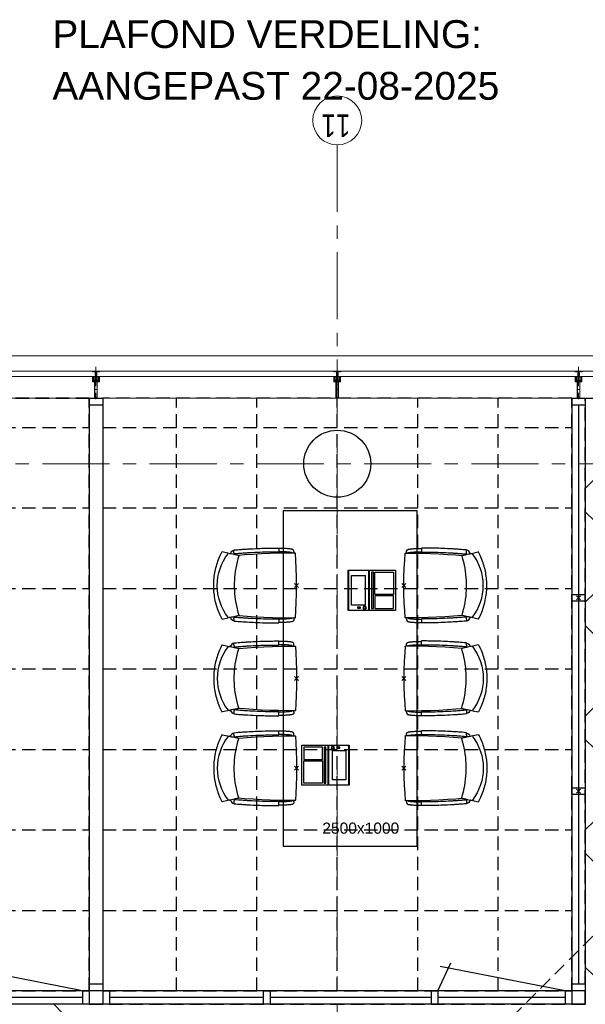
# Model space of a CAD drawing. Header units: millimetres. Extents: x 164327 to 368283, y 131426 to 274001.
# Tile 35 of 160: x 232758 to 236977, y 266263 to 273603. Entities that reach past the tile are written whole.
import ezdxf

# ---------------------------------------------------------------- set-up
doc = ezdxf.new("R2010")
doc.units = ezdxf.units.MM
doc.header["$LTSCALE"] = 400
doc.header["$PDMODE"] = 3
doc.header["$PDSIZE"] = 15
for name, pattern in [('CENTER', [2, 1.25, -0.25, 0.25, -0.25]), ('HIDDEN', [0.375, 0.25, -0.125]), ('STYLE_15', [0.240945, 0.11811, -0.059055, 0.004724, -0.059055]), ('STYLE_16', [0.177165, 0.11811, -0.059055])]:
    doc.linetypes.add(name, pattern=pattern)
for name, color, linetype, lineweight in [('Buitenkozijnen', 140, 'Continuous', 15), ('mat-beton (ihwg)', 5, 'Continuous', 25), ('None', 7, 'Continuous', 9)]:
    doc.layers.add(name, color=color, linetype=linetype, lineweight=lineweight)
for name, color, linetype in [('co2-1-n-1-0-8_ip0', 7, 'Continuous'), ('inlay', 6, 'Continuous'), ('inr', 4, 'Continuous'), ('plafond', 255, 'HIDDEN'), ('plat', 5, 'Continuous'), ('stramien', 1, 'CENTER')]:
    doc.layers.add(name, color=color, linetype=linetype)
doc.styles.add('Arial', font='arial.ttf', dxfattribs={"height": 211.666667})
doc.styles.add('Arial Narrow', font='ARIALN.TTF', dxfattribs={"height": 222.25})

# ---------------------------------------------------------------- blocks, each defined once
blk = doc.blocks.new('Kolom O 500')
at = {"layer": 'mat-beton (ihwg)', "lineweight": 25}
blk.add_circle((0, 0), 250, dxfattribs=at)
blk = doc.blocks.new('*U131')
at = {"layer": 'None', "color": 8, "lineweight": 5, "flags": 128}
for points in [[(-5, -154.3), (-5, -154.3, 0.414214), (-5.5, -154.8), (-5.5, -172.5), (-5.5, -172.5, 0.414214), (-5, -173), (-4, -173), (-4, -173, 0.414214), (-3.5, -172.5), (-3.5, -172.5, 0.414214), (-4, -172), (-4.5, -172), (-4.5, -168.8), (-4.5, -168.8, -0.414214), (-4, -168.3), (-2.7, -168.3), (-2.7, -168.3, 0.221695), (-1.9, -167.9), (-0.8, -166.5), (-0.8, -166.5, -0.466308), (0.8, -166.5), (2, -167.9), (2, -167.9, 0.221695), (2.7, -168.3), (4, -168.3), (4, -168.3, -0.414214), (4.5, -168.8), (4.5, -172), (4, -172), (4, -172, 0.414214), (3.5, -172.5), (3.5, -172.5, 0.414214), (4, -173), (5, -173), (5, -173, 0.414214), (5.5, -172.5), (5.5, -154.8), (5.5, -154.8, 0.414214), (5, -154.3), (4.7, -154.3), (4.7, -155), (4.7, -155, -0.414214), (4.4, -155.3), (4.1, -155.3), (4.1, -155.3, -0.414214), (3.3, -154.5), (3.3, -150.6), (3.3, -150.6, -0.414214), (4.1, -149.8), (4.4, -149.8), (4.4, -149.8, -0.414214), (4.7, -150.1), (4.7, -150.8), (5, -150.8), (5, -150.8, 0.414214), (5.5, -150.3), (5.5, -137.6), (5.5, -137.6, 0.351868), (5.3, -137.3), (5.3, -137.3, 0.351868), (4.9, -137.5), (4.1, -139.2), (4.1, -139.2, 0.314902), (4.2, -139.4), (4.5, -139.7), (4.5, -139.7, -0.198912), (4.5, -139.9), (4.5, -140.1), (4.5, -140.1, -0.198912), (4.5, -140.3), (4.2, -140.6), (4.2, -140.6, 0.414214), (4.2, -140.8), (4.5, -141.1), (4.5, -141.1, -0.198912), (4.5, -141.3), (4.5, -141.5), (4.5, -141.5, -0.198912), (4.5, -141.7), (4.2, -142), (4.2, -142, 0.414214), (4.2, -142.2), (4.5, -142.5), (4.5, -142.5, -0.198912), (4.5, -142.7), (4.5, -143.2), (4.5, -143.2, -0.087489), (4.5, -143.3), (4.2, -144.1), (4.2, -148.5), (4.2, -148.5, -0.414214), (3.9, -148.8), (-3.9, -148.8), (-3.9, -148.8, -0.414214), (-4.2, -148.5), (-4.2, -144.1), (-4.5, -143.3), (-4.5, -143.3, -0.087489), (-4.5, -143.2), (-4.5, -142.7), (-4.5, -142.7, -0.198912), (-4.4, -142.5), (-4.1, -142.2), (-4.1, -142.2, 0.414214), (-4.1, -142), (-4.4, -141.7), (-4.4, -141.7, -0.198912), (-4.5, -141.5), (-4.5, -141.3), (-4.5, -141.3, -0.198912), (-4.4, -141.1), (-4.1, -140.8), (-4.1, -140.8, 0.414214), (-4.1, -140.6), (-4.4, -140.3), (-4.4, -140.3, -0.198912), (-4.5, -140.1), (-4.5, -139.9), (-4.5, -139.9, -0.198912), (-4.4, -139.7), (-4.1, -139.4), (-4.1, -139.4, 0.314902), (-4.1, -139.2), (-4.9, -137.5), (-4.9, -137.5, 0.351868), (-5.3, -137.3), (-5.3, -137.3, 0.351868), (-5.5, -137.6), (-5.5, -150.3), (-5.5, -150.3, 0.414214), (-5, -150.8), (-4.7, -150.8), (-4.7, -150.1), (-4.7, -150.1, -0.414214), (-4.4, -149.8), (-4.1, -149.8), (-4.1, -149.8, -0.414214), (-3.3, -150.6), (-3.3, -154.5), (-3.3, -154.5, -0.414214), (-4.1, -155.3), (-4.4, -155.3), (-4.4, -155.3, -0.414214), (-4.7, -155), (-4.7, -154.3)], [(-4.5, -161.7, -0.414214), (-4, -161.2), (-2.7, -161.2), (-2.7, -161.2, 0.414214), (-2.5, -161), (-2.5, -160.4), (-2.5, -160.4, 0.414214), (-2.7, -160.2), (-4, -160.2), (-4, -160.2, -0.414214), (-4.5, -159.7), (-4.5, -156.8), (-4.5, -156.8, -0.414214), (-4, -156.3), (4, -156.3), (4, -156.3, -0.414214), (4.5, -156.8), (4.5, -159.7), (4.5, -159.7, -0.414214), (4, -160.2), (2.7, -160.2), (2.7, -160.2, 0.414214), (2.5, -160.4), (2.5, -161), (2.5, -161, 0.414214), (2.7, -161.2), (4, -161.2), (4, -161.2, -0.414214), (4.5, -161.7), (4.5, -166.8), (4.5, -166.8, -0.414214), (4, -167.3), (3, -167.3), (3, -167.3, -0.221695), (2.6, -167.1), (1.5, -165.9), (1.5, -165.9, 0.466308), (-1.5, -165.9), (-2.6, -167.1), (-2.6, -167.1, -0.221695), (-2.9, -167.3), (-4, -167.3), (-4, -167.3, -0.414214), (-4.5, -166.8), (-4.5, -161.7)], [(-1.8, -149.8, 0.414214), (-2.3, -150.3), (-2.3, -155.1), (-2.3, -155.1, 0.414214), (-2.1, -155.3), (2.1, -155.3), (2.1, -155.3, 0.414214), (2.3, -155.1), (2.3, -150.3), (2.3, -150.3, 0.414214), (1.8, -149.8), (-1.8, -149.8)]]:
    blk.add_lwpolyline(points, format="xyb", close=True, dxfattribs=at)
blk = doc.blocks.new('*U132')
at = {"layer": 'None', "color": 8, "lineweight": 5, "flags": 128}
for points in [[(-13.5, -182.8), (-13.5, -181.9), (-14.5, -181.1), (-14.5, -181.1, 0.36397), (-14.9, -181.1), (-14.9, -181.1), (-15.4, -181.5), (-15.4, -181.5, -0.36397), (-15.8, -181.5), (-15.8, -181.5), (-16.3, -181.1), (-16.3, -181.1, 0.36397), (-16.7, -181.1), (-16.7, -181.1), (-17.2, -181.5), (-17.2, -181.5, -0.36397), (-17.6, -181.5), (-17.6, -181.5), (-18.1, -181.1), (-18.1, -181.1, 0.36397), (-18.5, -181.1), (-18.5, -181.1), (-19, -181.5), (-19, -181.5, -0.36397), (-19.4, -181.5), (-19.4, -181.5), (-19.9, -181.1), (-19.9, -181.1, 0.36397), (-20.3, -181.1), (-20.3, -181.1), (-20.8, -181.5), (-20.8, -181.5, -0.36397), (-21.2, -181.5), (-21.2, -181.5), (-21.7, -181.1), (-21.7, -181.1, 0.36397), (-22.1, -181.1), (-22.1, -181.1), (-22.4, -181.3), (-23.2, -181.3), (-23.5, -181.1), (-23.5, -181.1, 0.36397), (-23.9, -181.1), (-23.9, -181.1), (-24.2, -181.3), (-24.5, -181.3), (-24.5, -181.3, -0.267949), (-24.8, -181.2), (-24.8, -181.2), (-24.9, -180.9), (-24.9, -180.9, 0.339454), (-25.3, -180.7), (-25.3, -180.7, 0.339454), (-25.5, -181), (-25.5, -181), (-25.5, -184.4), (-25.5, -184.4, 0.414214), (-25.2, -184.7), (-25.2, -184.7), (-24.3, -184.7), (-24.3, -184.7, 0.414214), (-24, -184.4), (-24, -184.4), (-24, -182.7), (-24, -182.7, 0.236068), (-24.1, -182.5), (-24.1, -182.5), (-24.1, -182.5, -0.548276), (-24, -182.2), (-24, -182.2, -0.548276), (-23.8, -182.4), (-23.8, -182.4), (-23.8, -182.4, 0.250388), (-23.6, -182.3), (-23.6, -182.3), (-22.8, -182.3), (-22.8, -182.3, -0.414214), (-22.5, -182.6), (-22.5, -182.6), (-22.5, -183.3), (-22.5, -183.3, 0.414214), (-22.2, -183.6), (-22.2, -183.6), (-22, -183.6), (-22, -183.6, 0.131652), (-21.8, -183.5), (-21.8, -183.5), (-20.5, -182.8), (-13.5, -182.8)], [(-6, -180.7), (-6, -180.7, -0.388879), (-8.7, -183.2), (-8.7, -183.2), (-20.4, -183.2), (-21.6, -183.9), (-22.9, -183.9), (-22.9, -182.7), (-23.8, -182.7), (-23.8, -184.8), (23.8, -184.8), (23.8, -182.7), (22.9, -182.7), (22.9, -183.9), (21.7, -183.9), (20.4, -183.2), (8.7, -183.2), (8.7, -183.2, -0.388879), (6, -180.7), (6, -180.7), (5.3, -173.2), (2.5, -173.2), (2.5, -171.2), (-2.5, -171.2), (-2.5, -173.2), (-5.3, -173.2), (-6, -180.7)], [(13.5, -182.8), (13.5, -181.9), (14.5, -181.1), (14.5, -181.1, -0.36397), (14.9, -181.1), (14.9, -181.1), (15.4, -181.5), (15.4, -181.5, 0.36397), (15.8, -181.5), (15.8, -181.5), (16.3, -181.1), (16.3, -181.1, -0.36397), (16.7, -181.1), (16.7, -181.1), (17.2, -181.5), (17.2, -181.5, 0.36397), (17.6, -181.5), (17.6, -181.5), (18.1, -181.1), (18.1, -181.1, -0.36397), (18.5, -181.1), (18.5, -181.1), (19, -181.5), (19, -181.5, 0.36397), (19.4, -181.5), (19.4, -181.5), (19.9, -181.1), (19.9, -181.1, -0.36397), (20.3, -181.1), (20.3, -181.1), (20.8, -181.5), (20.8, -181.5, 0.36397), (21.2, -181.5), (21.2, -181.5), (21.7, -181.1), (21.7, -181.1, -0.36397), (22.1, -181.1), (22.1, -181.1), (22.4, -181.3), (23.2, -181.3), (23.5, -181.1), (23.5, -181.1, -0.36397), (23.9, -181.1), (23.9, -181.1), (24.2, -181.3), (24.5, -181.3), (24.5, -181.3, 0.267949), (24.8, -181.2), (24.8, -181.2), (25, -180.9), (25, -180.9, -0.339454), (25.3, -180.7), (25.3, -180.7, -0.339454), (25.5, -181), (25.5, -181), (25.5, -184.4), (25.5, -184.4, -0.414214), (25.2, -184.7), (25.2, -184.7), (24.3, -184.7), (24.3, -184.7, -0.414214), (24, -184.4), (24, -184.4), (24, -182.7), (24, -182.7, -0.236068), (24.1, -182.5), (24.1, -182.5), (24.1, -182.5, 0.548276), (24.1, -182.2), (24.1, -182.2, 0.548276), (23.9, -182.4), (23.9, -182.4), (23.9, -182.4, -0.250388), (23.6, -182.3), (23.6, -182.3), (22.8, -182.3), (22.8, -182.3, 0.414214), (22.5, -182.6), (22.5, -182.6), (22.5, -183.3), (22.5, -183.3, -0.414214), (22.2, -183.6), (22.2, -183.6), (22, -183.6), (22, -183.6, -0.131652), (21.8, -183.5), (21.8, -183.5), (20.5, -182.8), (13.5, -182.8)]]:
    blk.add_lwpolyline(points, format="xyb", close=True, dxfattribs=at)
blk = doc.blocks.new('verticale stijl 150x50 UV')
at = {"layer": 'None', "color": 8, "linetype": 'STYLE_15', "lineweight": 5}
blk.add_line((0, -216), (0, 35), dxfattribs=at)
at = {"layer": 'None', "color": 8, "lineweight": 5}
for p, q in [((-25.6, -142.7), (-25.6, -142.7)), ((-25.6, -144.4), (-25.6, -144.4)), ((-24.8, -133.4), (-24.8, -133.4)), ((-24.8, -134.2), (-24.8, -134.2)), ((-24.8, -135), (-24.8, -135)), ((-24.8, -135.8), (-24.8, -135.8)), ((-24.8, -136.6), (-24.8, -136.6)), ((-24.8, -137.4), (-24.8, -137.4)), ((-24.8, -138.3), (-24.8, -138.3)), ((-24.8, -139.1), (-24.8, -139.1)), ((-24.8, -139.9), (-24.8, -139.9)), ((-24.8, -140.7), (-24.8, -140.7)), ((-24.8, -141.5), (-24.8, -141.5)), ((-24.8, -142.3), (-24.8, -142.3)), ((-24.8, -143.1), (-24.8, -143.1)), ((-24.8, -144.8), (-24.8, -144.8)), ((-24, -133), (-24, -133)), ((-24, -133.8), (-24, -133.8)), ((-24, -134.6), (-24, -134.6)), ((-24, -135.4), (-24, -135.4)), ((-24, -136.2), (-24, -136.2)), ((-24, -137), (-24, -137)), ((-24, -137.9), (-24, -137.9)), ((-24, -138.7), (-24, -138.7)), ((-24, -139.5), (-24, -139.5)), ((-24, -140.3), (-24, -140.3)), ((-24, -141.1), (-24, -141.1)), ((-24, -141.9), (-24, -141.9)), ((-24, -142.7), (-24, -142.7)), ((-24, -144.4), (-24, -144.4)), ((-23.2, -133.4), (-23.2, -133.4)), ((-23.2, -134.2), (-23.2, -134.2)), ((-23.2, -135), (-23.2, -135)), ((-23.2, -135.8), (-23.2, -135.8)), ((-23.2, -136.6), (-23.2, -136.6)), ((-23.2, -137.4), (-23.2, -137.4)), ((-23.2, -138.3), (-23.2, -138.3)), ((-23.2, -139.1), (-23.2, -139.1)), ((-23.2, -139.9), (-23.2, -139.9)), ((-23.2, -140.7), (-23.2, -140.7)), ((-23.2, -141.5), (-23.2, -141.5)), ((-23.2, -144.8), (-23.2, -144.8)), ((-22.4, -133), (-22.4, -133)), ((-22.4, -133.8), (-22.4, -133.8)), ((-22.4, -134.6), (-22.4, -134.6)), ((-22.4, -140.3), (-22.4, -140.3)), ((-22.4, -141.1), (-22.4, -141.1)), ((-22.4, -144.4), (-22.4, -144.4)), ((-21.6, -126.9), (-21.6, -126.9)), ((-21.6, -127.7), (-21.6, -127.7)), ((-21.6, -128.5), (-21.6, -128.5)), ((-21.6, -129.3), (-21.6, -129.3)), ((-21.6, -130.1), (-21.6, -130.1)), ((-21.6, -130.9), (-21.6, -130.9)), ((-21.6, -131.8), (-21.6, -131.8)), ((-21.6, -132.6), (-21.6, -132.6)), ((-21.6, -133.4), (-21.6, -133.4)), ((-21.6, -134.2), (-21.6, -134.2)), ((-21.6, -135), (-21.6, -135)), ((-21.6, -139.9), (-21.6, -139.9)), ((-21.6, -140.7), (-21.6, -140.7)), ((-21.6, -141.5), (-21.6, -141.5)), ((-21.6, -144.8), (-21.6, -144.8)), ((-20.7, -126.5), (-20.7, -126.5)), ((-20.7, -128.9), (-20.7, -128.9)), ((-20.7, -129.7), (-20.7, -129.7)), ((-20.7, -130.5), (-20.7, -130.5)), ((-20.7, -131.4), (-20.7, -131.4)), ((-20.7, -132.2), (-20.7, -132.2)), ((-20.7, -133), (-20.7, -133)), ((-20.7, -133.8), (-20.7, -133.8)), ((-20.7, -134.6), (-20.7, -134.6)), ((-20.7, -135.4), (-20.7, -135.4)), ((-20.7, -136.2), (-20.7, -136.2)), ((-20.7, -137), (-20.7, -137)), ((-20.7, -137.9), (-20.7, -137.9)), ((-20.7, -138.7), (-20.7, -138.7)), ((-20.7, -139.5), (-20.7, -139.5)), ((-20.7, -140.3), (-20.7, -140.3)), ((-20.7, -141.1), (-20.7, -141.1)), ((-20.7, -144.4), (-20.7, -144.4)), ((-19.9, -126.1), (-19.9, -126.1)), ((-19.9, -130.1), (-19.9, -130.1)), ((-19.9, -130.9), (-19.9, -130.9)), ((-19.9, -131.8), (-19.9, -131.8)), ((-19.9, -132.6), (-19.9, -132.6)), ((-19.9, -133.4), (-19.9, -133.4)), ((-19.9, -134.2), (-19.9, -134.2)), ((-19.9, -135), (-19.9, -135)), ((-19.9, -135.8), (-19.9, -135.8)), ((-19.9, -136.6), (-19.9, -136.6)), ((-19.9, -137.4), (-19.9, -137.4)), ((-19.9, -138.3), (-19.9, -138.3)), ((-19.9, -139.1), (-19.9, -139.1)), ((-19.9, -139.9), (-19.9, -139.9)), ((-19.9, -140.7), (-19.9, -140.7)), ((-19.9, -141.5), (-19.9, -141.5)), ((-19.9, -142.3), (-19.9, -142.3)), ((-19.9, -143.1), (-19.9, -143.1)), ((-19.9, -143.9), (-19.9, -143.9)), ((-19.1, -126.5), (-19.1, -126.5)), ((-19.1, -127.3), (-19.1, -127.3)), ((-19.1, -128.9), (-19.1, -128.9)), ((-19.1, -129.7), (-19.1, -129.7)), ((-19.1, -130.5), (-19.1, -130.5)), ((-19.1, -131.4), (-19.1, -131.4)), ((-19.1, -132.2), (-19.1, -132.2)), ((-19.1, -133), (-19.1, -133)), ((-19.1, -133.8), (-19.1, -133.8)), ((-19.1, -134.6), (-19.1, -134.6)), ((-19.1, -140.3), (-19.1, -140.3)), ((-19.1, -141.1), (-19.1, -141.1)), ((-19.1, -141.9), (-19.1, -141.9)), ((-18.3, -127.7), (-18.3, -127.7)), ((-18.3, -128.5), (-18.3, -128.5)), ((-18.3, -129.3), (-18.3, -129.3)), ((-18.3, -133.4), (-18.3, -133.4)), ((-18.3, -134.2), (-18.3, -134.2)), ((-18.3, -135), (-18.3, -135)), ((-18.3, -139.9), (-18.3, -139.9)), ((-18.3, -140.7), (-18.3, -140.7)), ((-18.3, -141.5), (-18.3, -141.5)), ((-18.3, -142.3), (-18.3, -142.3)), ((-17.5, -133), (-17.5, -133)), ((-17.5, -133.8), (-17.5, -133.8)), ((-17.5, -134.6), (-17.5, -134.6)), ((-17.5, -135.4), (-17.5, -135.4)), ((-17.5, -136.2), (-17.5, -136.2)), ((-17.5, -137), (-17.5, -137)), ((-17.5, -137.9), (-17.5, -137.9)), ((-17.5, -138.7), (-17.5, -138.7)), ((-17.5, -139.5), (-17.5, -139.5)), ((-17.5, -140.3), (-17.5, -140.3)), ((-17.5, -141.1), (-17.5, -141.1)), ((-17.5, -141.9), (-17.5, -141.9)), ((-17.5, -142.7), (-17.5, -142.7)), ((-16.7, -133.4), (-16.7, -133.4)), ((-16.7, -134.2), (-16.7, -134.2)), ((-16.7, -135), (-16.7, -135)), ((-16.7, -135.8), (-16.7, -135.8)), ((-16.7, -136.6), (-16.7, -136.6)), ((-16.7, -137.4), (-16.7, -137.4)), ((-16.7, -138.3), (-16.7, -138.3)), ((-16.7, -139.1), (-16.7, -139.1)), ((-16.7, -139.9), (-16.7, -139.9)), ((-16.7, -140.7), (-16.7, -140.7)), ((-16.7, -141.5), (-16.7, -141.5)), ((-16.7, -142.3), (-16.7, -142.3)), ((-16.7, -143.1), (-16.7, -143.1)), ((-15.9, -141.1), (-15.9, -141.1)), ((-15.9, -141.9), (-15.9, -141.9)), ((-15.9, -142.7), (-15.9, -142.7)), ((-15.9, -144.4), (-15.9, -144.4)), ((-15.1, -142.3), (-15.1, -142.3)), ((-15.1, -143.1), (-15.1, -143.1)), ((-15.1, -143.9), (-15.1, -143.9)), ((-15.1, -144.8), (-15.1, -144.8)), ((-14.2, -141.9), (-14.2, -141.9)), ((-14.2, -142.7), (-14.2, -142.7)), ((-14.2, -143.5), (-14.2, -143.5)), ((-14.2, -144.4), (-14.2, -144.4)), ((-13.4, -143.1), (-13.4, -143.1)), ((-13.4, -143.9), (-13.4, -143.9))]:
    blk.add_line(p, q, dxfattribs=at)
at = {"layer": 'None', "color": 8, "linetype": 'STYLE_16', "lineweight": 5}
for p, q in [((-2.2, -155.1), (0, -154.5)), ((-2.2, -156.7), (-2.2, -155.1)), ((-1.5, -156.9), (-1.5, -155)), ((-1, -157), (-1, -155.1)), ((2.3, -155.1), (0, -154.5)), ((1, -157), (1, -155.1)), ((1.5, -156.9), (1.5, -155)), ((2.3, -156.7), (2.3, -155.1))]:
    blk.add_line(p, q, dxfattribs=at)
at = {"layer": 'None', "color": 8, "linetype": 'Continuous', "lineweight": 5, "flags": 128}
for points in [[(-10, 15.4), (10, 15.4), (10, -104.8), (25, -104.8), (25, -116.8), (-25, -116.8), (-25, -104.8), (-10, -104.8)], [(-8, 13.4), (-8, -104.8), (8, -104.8), (8, 13.4)], [(8, -106.8), (-8, -106.8), (-23, -106.8), (-23, -114.8), (23, -114.8), (23, -106.8)]]:
    blk.add_lwpolyline(points, close=True, dxfattribs=at)
at = {"layer": 'None', "color": 8, "lineweight": 5, "flags": 128}
for points in [[(-14.8, -144.8), (-14.8, -144.8, 0.390793), (-13.2, -143.5), (-13.2, -143.5, 0.390793), (-14.4, -141.8), (-14.4, -141.8, -0.352623), (-16, -139.9), (-16, -133.1), (-16, -133.1, 0.414214), (-16.3, -132.8), (-17.6, -132.8), (-18.1, -133), (-18.1, -133, -0.520293), (-18.3, -132.8), (-18.3, -130.1), (-18.2, -130), (-18.2, -128), (-18.2, -128, -0.577863), (-18.1, -127.7), (-18, -127.7), (-18, -127.7, 0.366605), (-17.7, -127.5), (-17.7, -127.5, 0.366605), (-17.9, -127.1), (-17.9, -127.1, -0.130834), (-19.2, -126.1), (-19.2, -126.1, 0.439074), (-20.7, -126.1), (-20.7, -126.1, -0.133252), (-22, -127.1), (-22, -127.1, 0.366605), (-22.2, -127.5), (-22.2, -127.5, 0.366605), (-21.9, -127.7), (-21.8, -127.7), (-21.8, -127.7, -0.577455), (-21.8, -128), (-21.8, -130), (-21.6, -130.1), (-21.6, -132.8), (-21.6, -132.8, -0.52048), (-21.9, -133), (-22.4, -132.8), (-24.7, -132.8), (-24.7, -132.8, 0.414214), (-25, -133.1), (-25, -140.9), (-25, -140.9, -0.255976), (-25.9, -142.6), (-25.9, -142.6, 0.749676), (-25.3, -144.8), (-21.2, -144.8), (-21.2, -144.8, 0.414214), (-19.2, -142.8), (-19.2, -142.8, -0.402808), (-18.7, -142.3), (-18.7, -142.3, -0.402808), (-18.2, -142.8), (-18.2, -142.8, 0.233259), (-18, -143.1), (-14.6, -143.6), (-14.6, -143.6, -0.419014), (-14.5, -143.7), (-14.5, -143.7, -0.419014), (-14.6, -143.8), (-16, -143.8), (-16, -143.8, 0.414214), (-16.5, -144.3), (-16.5, -144.3, 0.414214), (-16, -144.8)], [(-23.2, -141.6), (-23.2, -141.6, 0.418874), (-23.7, -142.1), (-23.7, -142.1, -0.396568), (-25.3, -143.4), (-25.3, -143.4, 0.437017), (-25.7, -143.7), (-25.7, -143.7, 0.437017), (-25.4, -144), (-21.9, -144), (-21.9, -144, 0.263556), (-20.2, -143), (-20.2, -143, 0.552342), (-20.8, -141.8)], [(25, -132.6), (25, -116.8), (23.1, -116.8), (-23.1, -116.8), (-25, -116.8), (-25, -132.6), (-22.1, -132.6), (-22.1, -128), (-22.6, -128), (-22.6, -126.6), (-22.1, -126.6), (-22.1, -124.7), (-21.9, -124.5), (-21.9, -120.3), (-21.9, -120.3, -0.414214), (-20.2, -118.6), (-20.1, -118.6), (-20.1, -118.6, -0.414214), (-18.4, -120.3), (-18.4, -124.5), (-18.2, -124.7), (-18.2, -126.6), (-17.7, -126.6), (-17.7, -128), (-18.2, -128), (-18.2, -132.6), (-16.3, -132.6), (-16.3, -119.8), (-16.3, -119.8, -0.414214), (-15.1, -118.6), (-15.1, -118.6), (-6.5, -118.6), (-6.5, -118.6, -0.414214), (-5.3, -119.8), (-5.3, -136.8), (-3.9, -136.8), (-3.9, -139.6), (-4.3, -140), (-3.9, -140.4), (-3.9, -141), (-4.3, -141.4), (-3.9, -141.8), (-3.9, -142.4), (-4.3, -142.8), (-3.9, -143.8), (-3.9, -148.6), (-2.2, -148.6), (-2.2, -137.8), (-2.2, -137.8, -0.414214), (0, -135.6), (0, -135.6), (0, -135.6, -0.414214), (2.2, -137.8), (2.2, -148.6), (3.9, -148.6), (3.9, -143.8), (4.3, -142.8), (3.9, -142.4), (3.9, -141.8), (4.3, -141.4), (3.9, -141), (3.9, -140.4), (4.3, -140), (3.9, -139.6), (3.9, -136.8), (5.4, -136.8), (5.4, -119.8), (5.4, -119.8, -0.414214), (6.6, -118.6), (6.6, -118.6), (15.1, -118.6), (15.1, -118.6, -0.414214), (16.3, -119.8), (16.3, -132.6), (18.2, -132.6), (18.2, -128), (17.7, -128), (17.7, -126.6), (18.2, -126.6), (18.2, -124.7), (18.5, -124.5), (18.5, -120.3), (18.5, -120.3, -0.414214), (20.2, -118.6), (20.2, -118.6), (20.2, -118.6, -0.414214), (21.9, -120.3), (21.9, -124.5), (22.1, -124.7), (22.1, -126.6), (22.6, -126.6), (22.6, -128), (22.1, -128), (22.1, -132.6)], [(-23, -135.9), (-23, -135.9, -0.414214), (-22.1, -135), (-22.1, -135, -0.414214), (-21.3, -135.9), (-21.3, -138.8), (-21.3, -138.8, -0.414214), (-22.1, -139.6), (-22.1, -139.6, -0.414214), (-23, -138.8)], [(-21, -127.8, -0.29188), (-20.8, -127.3), (-20.3, -126.9), (-20.3, -126.9, -0.344328), (-19.7, -126.9), (-19.2, -127.3), (-19.2, -127.3, -0.29188), (-19, -127.8), (-19.4, -129.5), (-19.4, -129.5, -0.348796), (-20, -130), (-20, -130, -0.348796), (-20.6, -129.5), (-21, -127.8)], [(-18.8, -139.6, -0.414214), (-19.7, -138.8), (-19.7, -135.9), (-19.7, -135.9, -0.414214), (-18.8, -135), (-18.8, -135, -0.414214), (-18, -135.9), (-18, -138.8), (-18, -138.8, -0.414214), (-18.8, -139.6)], [(14.8, -144.8), (14.8, -144.8, -0.390793), (13.3, -143.5), (13.3, -143.5, -0.390793), (14.4, -141.8), (14.4, -141.8, 0.352623), (16, -139.9), (16, -133.1), (16, -133.1, -0.414214), (16.3, -132.8), (17.6, -132.8), (18.1, -133), (18.1, -133, 0.520293), (18.4, -132.8), (18.4, -130.1), (18.2, -130), (18.2, -128), (18.2, -128, 0.577863), (18.2, -127.7), (18.1, -127.7), (18.1, -127.7, -0.366605), (17.8, -127.5), (17.8, -127.5, -0.366605), (18, -127.1), (18, -127.1, 0.130834), (19.3, -126.1), (19.3, -126.1, -0.439074), (20.7, -126.1), (20.7, -126.1, 0.133252), (22.1, -127.1), (22.1, -127.1, -0.366605), (22.3, -127.5), (22.3, -127.5, -0.366605), (22, -127.7), (21.9, -127.7), (21.9, -127.7, 0.577455), (21.8, -128), (21.8, -130), (21.7, -130.1), (21.7, -132.8), (21.7, -132.8, 0.52048), (21.9, -133), (22.4, -132.8), (24.7, -132.8), (24.7, -132.8, -0.414214), (25, -133.1), (25, -140.9), (25, -140.9, 0.255976), (25.9, -142.6), (25.9, -142.6, -0.749676), (25.3, -144.8), (21.2, -144.8), (21.2, -144.8, -0.414214), (19.2, -142.8), (19.2, -142.8, 0.402808), (18.7, -142.3), (18.7, -142.3, 0.402808), (18.2, -142.8), (18.2, -142.8, -0.233259), (18, -143.1), (14.6, -143.6), (14.6, -143.6, 0.419014), (14.5, -143.7), (14.5, -143.7, 0.419014), (14.6, -143.8), (16, -143.8), (16, -143.8, -0.414214), (16.5, -144.3), (16.5, -144.3, -0.414214), (16, -144.8)], [(18.9, -139.6, 0.414214), (19.7, -138.8), (19.7, -135.9), (19.7, -135.9, 0.414214), (18.9, -135), (18.9, -135, 0.414214), (18, -135.9), (18, -138.8), (18, -138.8, 0.414214), (18.9, -139.6)], [(21, -127.8, 0.29188), (20.8, -127.3), (20.3, -126.9), (20.3, -126.9, 0.344328), (19.7, -126.9), (19.2, -127.3), (19.2, -127.3, 0.29188), (19, -127.8), (19.4, -129.5), (19.4, -129.5, 0.348796), (20, -130), (20, -130, 0.348796), (20.6, -129.5), (21, -127.8)], [(23.2, -141.6), (23.2, -141.6, -0.418874), (23.7, -142.1), (23.7, -142.1, 0.396568), (25.3, -143.4), (25.3, -143.4, -0.437017), (25.7, -143.7), (25.7, -143.7, -0.437017), (25.4, -144), (21.9, -144), (21.9, -144, -0.263556), (20.2, -143), (20.2, -143, -0.552342), (20.8, -141.8)], [(23, -135.9), (23, -135.9, 0.414214), (22.2, -135), (22.2, -135, 0.414214), (21.3, -135.9), (21.3, -138.8), (21.3, -138.8, 0.414214), (22.2, -139.6), (22.2, -139.6, 0.414214), (23, -138.8)], [(0, -157.1), (0, -157.1, -0.163834), (-4.3, -155.6), (-4.3, -155.6), (-4.3, -155.6, -0.234469), (-4.7, -154.8), (-4.7, -154.8), (-4.7, -153.6), (4.8, -153.6), (4.8, -154.8), (4.8, -154.8, -0.234469), (4.4, -155.6), (4.4, -155.6), (4.4, -155.6, -0.163834), (0, -157.1), (0, -157.1)]]:
    blk.add_lwpolyline(points, format="xyb", close=True, dxfattribs=at)
blk.add_lwpolyline([(4, -118.6), (4, -134.3), (-4, -134.3), (-4, -118.6)], close=True, dxfattribs=at)
at = {"layer": 'None', "color": 8, "linetype": 'STYLE_16', "lineweight": 5}
for centre, radius, start, end in [((-1.6, -158.4), 3.38, 79.33567, 100.66433), ((0, -163.2), 8.16, 82.95849, 97.04151), ((0, -160.4), 3.5, 73.41492, 106.58508), ((1.6, -158.4), 3.38, 79.33567, 100.66433)]:
    blk.add_arc(centre, radius, start, end, dxfattribs=at)
at = {"layer": 'None', "color": 7}
for name in ['*U131', '*U132']:
    blk.add_blockref(name, (0, 0), dxfattribs=at)
blk = doc.blocks.new('Vliesgevelelement 4 150x50 1_200')
at = {"layer": 'Buitenkozijnen', "color": 7, "xscale": -1, "rotation": 270.0000000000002}
blk.add_blockref('verticale stijl 150x50 UV', (-5.2, 0), dxfattribs=at)
blk = doc.blocks.new('co2-1-n-1-0-8_b2')
for p, q in [((-251.5, -20.3), (-255.8, -20.3)), ((251.5, -20.3), (255.8, -20.3)), ((-249.1, -132.2), (-279.1, -131.7)), ((-251.6, -131.7), (-251.6, -132.2)), ((251.6, -131.7), (251.6, -132.2)), ((-220.5, -431.4), (-220.7, -431.4)), ((220.7, -431.4), (220.5, -431.4)), ((-250, -554.2), (-241.1, -513.2)), ((-239.3, -492.8), (-236.8, -493.3)), ((-231.5, -468.8), (-234.2, -468.3)), ((234.4, -468), (231.4, -468.6)), ((236.7, -493), (239.1, -492.6)), ((241.1, -513.2), (250, -554.2))]:
    blk.add_line(p, q)
at = {"flags": 128}
for points in [[(-238.5, -9.5), (-189.8, -6), (-126.6, -2.7), (-63.3, -0.7), (0, 0)], [(0, 0), (63.3, -0.7), (126.6, -2.7), (189.8, -6), (238.5, -9.5)], [(-255.8, -20.3), (-257.1, -20.4), (-258.3, -20.7), (-259.5, -21.1), (-260.7, -21.6), (-261.9, -22.1), (-263, -22.8), (-264.1, -23.6), (-265.4, -24.8), (-266.8, -26.5), (-267.8, -28.1), (-268.4, -29.4), (-268.8, -30.4), (-269.5, -32.8), (-270, -34.9), (-270.5, -37.1), (-270.9, -39.4), (-271.3, -41.9), (-271.6, -44.3), (-272, -46.9), (-272.4, -49.7), (-272.7, -52.9), (-273.1, -56.4), (-273.5, -60.3), (-273.8, -64.4), (-274.2, -69.1), (-274.6, -74.7), (-275, -81.4), (-275.4, -89.2), (-275.8, -98.1), (-276, -105.6), (-276.2, -113.7), (-276.3, -122.4), (-276.4, -131.8)], [(-223.6, -431.8), (-228.8, -369.6), (-233.1, -307.4), (-236.5, -244.1), (-239, -180.9), (-240.5, -117.6), (-241, -54.2), (-240.8, -12)], [(240.8, -12), (240.9, -73.4), (240.1, -134.8), (238.4, -198.1), (235.7, -261.3), (232, -324.6), (227.4, -387.7), (223.6, -431.8)], [(255.8, -20.3), (257.1, -20.4), (258.3, -20.7), (259.5, -21.1), (260.7, -21.6), (261.9, -22.1), (263, -22.8), (264.1, -23.6), (265.4, -24.8), (266.8, -26.5), (267.8, -28.1), (268.4, -29.4), (268.8, -30.4), (269.5, -32.8), (270, -34.9), (270.5, -37.1), (270.9, -39.4), (271.3, -41.9), (271.6, -44.3), (272, -46.9), (272.4, -49.7), (272.7, -52.9), (273.1, -56.4), (273.5, -60.3), (273.8, -64.4), (274.2, -69.1), (274.6, -74.7), (275, -81.4), (275.4, -89.2), (275.8, -98.1), (276, -105.6), (276.2, -113.7), (276.3, -122.4), (276.4, -131.8)], [(-250, -468), (-253.3, -468.2), (-255.6, -468.2), (-257.8, -468.2), (-259.7, -468), (-261.4, -467.8), (-262.7, -467.5), (-264.9, -466.6), (-266.3, -450.4), (-267.4, -435.8), (-268.5, -422.4), (-269.3, -410.3), (-270, -401), (-270.6, -392.6), (-271.1, -385.1), (-271.5, -378.5), (-271.8, -372.8), (-272.1, -368), (-272.9, -354.6), (-273.7, -340.4), (-274.5, -325.4), (-275.2, -310.1), (-275.8, -294.9), (-276.6, -274.8), (-277.3, -254.8), (-277.8, -234.9), (-278, -228.3), (-278.2, -221.8), (-278.3, -215.3), (-278.4, -208.9), (-278.5, -202.3), (-278.7, -195.2), (-278.8, -187.2), (-278.9, -178.1), (-279, -168.1), (-279.1, -157), (-279.1, -144.8), (-279.1, -131.7)], [(-240.5, -95.2), (-241.5, -95.2), (-243, -95.2), (-244.8, -95.2), (-246.8, -95.2), (-248.9, -95.3), (-251, -95.3)], [(-250, -468), (-248.5, -467.9), (-246.1, -467.6), (-243.8, -467.2), (-241.7, -466.8), (-239.8, -466.3), (-238.2, -465.8), (-237, -465.2), (-235, -464), (-236.3, -448.9), (-237.4, -435.5), (-238.3, -423.4), (-239.1, -412.6), (-239.8, -403.2), (-240.3, -395.1), (-240.8, -388.6), (-241.2, -382.4), (-241.6, -376), (-242, -369.6), (-242.4, -363.2), (-243.5, -343.6), (-244.5, -323.8), (-245.4, -304), (-246.2, -285.1), (-246.9, -266.1), (-247.5, -247.9), (-247.9, -231.1), (-248, -226.2), (-248.2, -220.5), (-248.3, -213.9), (-248.5, -206.4), (-248.6, -197.9), (-248.8, -188.5), (-248.9, -176.2), (-249, -162.7), (-249.1, -147.9), (-249.1, -132.2)], [(249.1, -132.2), (249.1, -146.9), (249, -160.6), (248.9, -172.9), (248.8, -183.9), (248.7, -193.5), (248.5, -201.8), (248.4, -208.3), (248.3, -214.7), (248.2, -221.1), (248, -227.6), (247.9, -234.1), (247.3, -253.9), (246.6, -273.8), (245.9, -293.6), (245, -312.5), (244.1, -331.4), (243.2, -349.5), (242.2, -366.2), (241.9, -371), (241.5, -376.6), (241.1, -383.1), (240.6, -390.6), (240.1, -398.9), (239.4, -408.1), (238.5, -420.2), (237.5, -433.4), (236.4, -447.9), (235, -464), (237, -465.2), (238.2, -465.8), (239.8, -466.3), (241.7, -466.8), (243.8, -467.2), (246.1, -467.6), (248.5, -467.9), (250, -468)], [(240.7, -95.2), (241.5, -95.2), (243, -95.2), (244.8, -95.2), (246.8, -95.2), (248.9, -95.3), (250.8, -95.3)], [(250, -468), (253.3, -468.2), (255.6, -468.2), (257.8, -468.2), (259.7, -468), (261.4, -467.8), (262.7, -467.5), (263.7, -467.1), (265, -466.1), (266, -453.4), (267, -441.6), (267.8, -430.7), (268.6, -420.8), (269.2, -412), (269.8, -404.1), (270.3, -397.1), (270.7, -390.6), (271.1, -384.3), (271.5, -377.9), (271.9, -371.5), (272.3, -365), (273.4, -345.2), (274.5, -325.3), (275.4, -305.3), (276, -290.1), (276.6, -274.8), (277.1, -259.7), (277.6, -245.3), (277.9, -231.9), (278, -226.9), (278.2, -221.2), (278.3, -214.5), (278.5, -206.9), (278.6, -198.4), (278.7, -188.9), (278.9, -176.5), (279, -162.9), (279.1, -148), (279.1, -131.7), (249.1, -132.2)], [(-241.1, -513.2), (-239, -503.7), (-237.1, -494.8), (-234.9, -484.6), (-232.9, -475.3), (-231.1, -466.9), (-229.4, -459.3), (-228, -452.7), (-226.8, -447), (-225.7, -442.2), (-224.9, -438.4)], [(-224.9, -438.4), (-224.4, -436.2), (-224.1, -434.5), (-223.8, -433.2), (-223.6, -432.5)], [(-223.7, -432.8), (-223.7, -432.8), (-223.6, -432.5)], [(-223.6, -431.7), (-223.6, -431.7), (-223.6, -431.8)], [(0, -465.5), (-18.1, -465.2), (-36.1, -464.6), (-59.3, -463.1), (-82.5, -460.9), (-105.6, -457.9), (-128.5, -454.2), (-151.9, -449.7), (-175, -444.4), (-197.9, -438.3), (-220.5, -431.4)], [(220.5, -431.4), (198.1, -438.3), (175.3, -444.3), (152.1, -449.7), (128.5, -454.2), (105.7, -457.9), (82.8, -460.8), (59.5, -463.1), (36.1, -464.6), (18.1, -465.2), (0, -465.5)], [(223.6, -431.8), (223.6, -431.7), (223.6, -431.7)], [(223.6, -432.5), (223.6, -432.5), (223.7, -432.8)], [(223.6, -432.5), (223.7, -432.8), (224, -434), (224.4, -435.9), (224.9, -438.4)], [(224.9, -438.4), (225.7, -442.2), (226.8, -447), (228, -452.7), (229.4, -459.3), (231.1, -466.8), (232.9, -475.2), (234.9, -484.6), (237.1, -494.8), (239, -503.7), (241.1, -513.2)], [(-248.6, -556.9), (-241.7, -560.6), (-230.9, -566), (-220.5, -570.8), (-209.7, -575.6), (-197.7, -580.6), (-185.6, -585.3), (-173.3, -589.7), (-161, -593.7), (-148.6, -597.5), (-136.1, -601), (-123.5, -604.2), (-110.8, -607), (-98.1, -609.6), (-85.4, -611.8), (-72.6, -613.8), (-59.7, -615.4), (-46.8, -616.7), (-33.9, -617.7), (-22.6, -618.2), (-10.7, -618.6), (0, -618.7)], [(0, -618.7), (7.7, -618.6), (19.8, -618.3), (31.2, -617.8), (42.9, -617), (55.8, -615.8), (68.7, -614.3), (81.5, -612.4), (94.3, -610.3), (107, -607.8), (119.7, -605.1), (132.3, -602), (144.8, -598.6), (157.2, -594.9), (169.5, -590.9), (181.8, -586.7), (194, -582.1), (206, -577.2), (217.9, -572), (228.2, -567.2), (238.9, -562), (248.7, -556.9)]]:
    blk.add_lwpolyline(points, dxfattribs=at)
for centre, radius, start, end in [((-251.5, -32.8), 12.5, 31.88123, 90), ((-251.5, -32.8), 12.5, 293.14629, 327.65776), ((-238.3, -12), 2.5, 94.56646, 179.48074), ((238.3, -12), 2.5, 0.51926, 85.43354), ((251.5, -32.8), 12.5, 90, 148.11877), ((251.5, -32.8), 12.5, 212.34224, 246.85371), ((-226.1, -432), 2.5, 341.68171, 5.2297), ((-226.1, -431.9), 2.5, 347.79098, 5.22757), ((226.1, -431.9), 2.5, 174.77243, 192.20902), ((226.1, -432), 2.5, 174.778, 187.14446), ((226.1, -432), 2.5, 187.15482, 198.3185), ((-233.6, -464.5), 28.8, 186.1005, 258.54259), ((-166.7, -477.3), 75, 191.73142, 197.31644), ((-233.7, -464.5), 3.77, 192.88655, 261.7566), ((0.2, -200.9), 391.2, 232.63547, 269.9709), ((-0.2, -200.9), 391.2, 270.03074, 307.36288), ((234, -464.6), 3.4, 276.6537, 346.92859), ((166.7, -477.3), 75, 342.67468, 348.45132), ((234, -464.6), 28.4, 280.35782, 354.00571), ((-247.5, -554.8), 2.5, 167.79098, 242.16084), ((247.5, -554.8), 2.5, 297.83916, 12.20902)]:
    blk.add_arc(centre, radius, start, end)
for points in [[(-243.3, -32.8), (-243.7, -32.8), (-244.1, -33.5), (-245, -36.2), (-245.5, -38.1), (-246.4, -43.2), (-246.9, -46.3), (-247.8, -53.6), (-248.3, -57.8), (-249.1, -67), (-249.5, -72), (-250.2, -82.7), (-250.6, -88.4), (-251.1, -100.3), (-251.3, -106.4), (-251.5, -118.9), (-251.6, -125.3), (-251.6, -131.7)], [(243.3, -32.8), (243.7, -32.8), (244.1, -33.5), (245, -36.2), (245.5, -38.1), (246.4, -43.2), (246.9, -46.3), (247.8, -53.6), (248.3, -57.8), (249.1, -67), (249.5, -72), (250.2, -82.7), (250.6, -88.4), (251.1, -100.3), (251.3, -106.4), (251.5, -118.9), (251.6, -125.3), (251.6, -131.7)]]:
    blk.add_open_spline(points, degree=3, knots=[0, 0, 0, 0, 0.125, 0.125, 0.25, 0.25, 0.375, 0.375, 0.5, 0.5, 0.625, 0.625, 0.75, 0.75, 0.875, 0.875, 0.9994014, 0.9994014, 0.9994014, 0.9994014])
at = {"layer": 'co2-1-n-1-0-8_ip0'}
blk.add_point((0, 0), dxfattribs=at)
blk = doc.blocks.new('symb-LPTP_b2')
for p, q in [((150, 0), (-150, 0)), ((-150, 0), (-150, -155)), ((150, -155), (150, 0)), ((150, -5), (-150, -5)), ((-110, -25), (-110, -129)), ((110, -25), (-110, -25)), ((110, -129), (110, -25)), ((110, -129), (-110, -129)), ((150, -155), (-150, -155)), ((150, -160), (-150, -160)), ((-150, -160), (-150, -355)), ((150, -355), (150, -160)), ((-150, -355), (150, -355))]:
    blk.add_line(p, q)
for points in [[(126.4, -69.8), (133.6, -69.8), (133.6, -91.9), (126.4, -91.9)], [(128.4, -71.8), (131.6, -71.8), (131.6, -89.9), (128.4, -89.9)], [(-135, -175), (135, -175), (135, -188.8), (-135, -188.8)], [(32.1, -198.8), (-135, -198.8), (-135, -340), (32.1, -340)], [(42.1, -198.8), (135, -198.8), (135, -340), (42.1, -340)]]:
    blk.add_lwpolyline(points, close=True)
for points in [[(-129.8, -157.5, 10, 10, 0), (-110.7, -157.5, 10, 10, 0)], [(129.8, -157.5, 10, 10, 0), (110.7, -157.5, 10, 10, 0)]]:
    blk.add_lwpolyline(points, format="xyseb")
for radius in [12.6, 7.57]:
    blk.add_circle((130, -123.9), radius)
blk = doc.blocks.new('plat E1')
at = {"layer": 'Buitenkozijnen', "color": 43, "linetype": 'Continuous', "lineweight": 9}
for p, q in [((0, 15896.9), (37825, 15896.9)), ((0, 15581.7), (37800, 15581.7))]:
    blk.add_line(p, q, dxfattribs=at)
at = {"layer": 'Buitenkozijnen', "color": 140, "linetype": 'Continuous', "lineweight": 15}
for p, q in [((37800, 15781.7), (35, 15781.7)), ((37800, 15741.7), (35, 15741.7)), ((37800, 15741.7), (135, 15741.7))]:
    blk.add_line(p, q, dxfattribs=at)
at = {"layer": 'inlay'}
for p, q in [((12600, 15531.7), (12600, 11211.9)), ((8900, 11111.9), (5500, 11111.9)), ((8900, 11111.9), (7950, 11111.9)), ((10250, 11111.9), (9100, 11111.9)), ((11500, 11111.9), (10300, 11111.9)), ((12500, 11111.9), (11550, 11111.9)), ((11650, 11111.9), (11550, 11111.9))]:
    blk.add_line(p, q, dxfattribs=at)
blk.add_arc((7002, 17404.5), 8969.7, 218.68141, 322.39985, dxfattribs=at)
at = {"layer": 'inr'}
blk.add_lwpolyline([(10396.6, 14741.3), (10396.6, 12241.3), (11396.6, 12241.3), (11396.6, 14741.3)], close=True, dxfattribs=at)
at = {"layer": 'None', "color": 43, "linetype": 'Continuous', "lineweight": 9}
blk.add_circle((10800, 17651.4), 182.6, dxfattribs=at)
at = {"layer": 'plafond'}
for p, q in [((8950, 15581.7), (9050, 15581.7)), ((12550, 15581.7), (12650, 15581.7)), ((8950, 15531.7), (9050, 15531.7)), ((12550, 15531.7), (12650, 15531.7))]:
    blk.add_line(p, q, dxfattribs=at)
for p in [(12600, 14091.7), (12600, 14091.7), (12600, 12651.8)]:
    blk.add_point(p, dxfattribs=at)
at = {"layer": 'plat'}
for p, q in [((8950, 15581.7), (8950, 11061.9)), ((9050, 15581.7), (9050, 11061.9)), ((12550, 15581.7), (12550, 11061.9)), ((12550, 15581.7), (12550, 11061.9)), ((12550, 15581.7), (12550, 11061.9)), ((12650, 15581.7), (12650, 11061.9)), ((12650, 15581.7), (12650, 11061.9)), ((8900, 11161.9), (7966.1, 11344.1)), ((11550, 11161.9), (11646, 11372.1)), ((12500, 11161.9), (11566.1, 11344.1)), ((8950, 11161.9), (5450, 11161.9)), ((9050, 11161.9), (5450, 11161.9)), ((9050, 11161.9), (5700, 11161.9)), ((9000, 11161.9), (5800, 11161.9)), ((8900, 11161.9), (8900, 11061.9)), ((8900, 11161.9), (8900, 11061.9)), ((9050, 11211.9), (8950, 11211.9)), ((8950, 11161.9), (8950, 11061.9)), ((12650, 11161.9), (9050, 11161.9)), ((9100, 11161.9), (9100, 11061.9)), ((12650, 11161.9), (9300, 11161.9)), ((12600, 11161.9), (9400, 11161.9)), ((11500, 11161.9), (11500, 11061.9)), ((11550, 11161.9), (11550, 11061.9)), ((12500, 11161.9), (12500, 11061.9)), ((12650, 11211.9), (12550, 11211.9)), ((12550, 11161.9), (12550, 11061.9)), ((12650, 11061.9), (5350, 11061.9)), ((9050, 11061.9), (5700, 11061.9)), ((9050, 11061.9), (5700, 11061.9)), ((12650, 11061.9), (9300, 11061.9)), ((12650, 11061.9), (9300, 11061.9))]:
    blk.add_line(p, q, dxfattribs=at)
for points in [[(12550, 14066.7), (12550, 14116.7), (12650, 14116.7), (12650, 14066.7)], [(12550, 12626.8), (12550, 12676.8), (12650, 12676.8), (12650, 12626.8)], [(10300, 11061.9), (10250, 11061.9), (10250, 11161.9), (10300, 11161.9)]]:
    blk.add_lwpolyline(points, close=True, dxfattribs=at)
for p in [(12600, 14091.7), (12600, 12651.8)]:
    blk.add_point(p, dxfattribs=at)
at = {"layer": 'stramien', "lineweight": 0}
for p, q in [((10800, 17468.8), (10800, 182.6)), ((-1799.8, 15091.7), (37800, 15091.7))]:
    blk.add_line(p, q, dxfattribs=at)
at = {"layer": 'Buitenkozijnen', "color": 7, "xscale": -1, "rotation": 90}
for p in [(9000, 15591.7), (10800, 15591.7), (12600, 15591.7), (12600, 15591.7)]:
    blk.add_blockref('Vliesgevelelement 4 150x50 1_200', p, dxfattribs=at)
at = {"layer": 'Buitenkozijnen', "color": 7, "rotation": 90}
blk.add_blockref('Kolom O 500', (10800, 15091.7), dxfattribs=at)
at = {"layer": 'inr', "xscale": -1}
for name, p, rotation in [('co2-1-n-1-0-8_b2', (10496.6, 14184.1), 270), ('symb-LPTP_b2', (10880.1, 14148.5), 90), ('co2-1-n-1-0-8_b2', (11296.6, 13491.3), 90), ('co2-1-n-1-0-8_b2', (11296.6, 12822), 90), ('symb-LPTP_b2', (10889.6, 12844.9), 270)]:
    blk.add_blockref(name, p, dxfattribs=dict(at, rotation=rotation))
at = {"layer": 'inr'}
for p, rotation in [((11296.6, 14184.1), 89.99999999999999), ((10496.6, 13491.3), 270), ((10496.6, 12822), 270)]:
    blk.add_blockref('co2-1-n-1-0-8_b2', p, dxfattribs=dict(at, rotation=rotation))
at = {"layer": 'None', "color": 43, "insert": (10897.4, 17526.5), "char_height": 169.33, "attachment_point": 1, "rotation": 180, "style": 'Arial Narrow'}
blk.add_mtext('11', dxfattribs=at)
at = {"layer": 'plat', "style": 'Arial'}
blk.add_text('2500x1000', height=82.97, dxfattribs=at).set_placement((10688.2, 12333.7))
blk = doc.blocks.new('pl40')
at = {"layer": 'plafond'}
for p, q in [((9600, -4419.8), (9600, 0)), ((10200, -4419.8), (10200, 0)), ((10800, -4419.8), (10800, 0)), ((11400, -4419.8), (11400, 0)), ((12000, -4419.8), (12000, 0)), ((7967.9, -8749.8), (16717.7, 0)), ((12650, -3219.1), (15869.1, 0)), ((12650, -2370.6), (15020.6, 0)), ((12650, -1522.1), (14172.1, 0)), ((12650, -673.5), (13323.5, 0)), ((5450, -219.8), (8950, -219.8)), ((9050, -219.8), (12550, -219.8)), ((5450, -819.8), (8950, -819.8)), ((9050, -819.8), (12550, -819.8)), ((12650, -848.5), (18150, -6348.5)), ((5450, -1419.8), (8950, -1419.8)), ((9050, -1419.8), (12550, -1419.8)), ((12650, -1697), (18077.9, -7125)), ((5450, -2019.8), (8950, -2019.8)), ((9050, -2019.8), (12550, -2019.8)), ((12650, -2545.6), (17229.4, -7125)), ((5450, -2619.8), (8950, -2619.8)), ((9050, -2619.8), (12550, -2619.8)), ((5450, -3219.8), (8950, -3219.8)), ((9050, -3219.8), (12550, -3219.8)), ((12650, -3394.1), (16380.9, -7125)), ((5450, -3819.8), (8950, -3819.8)), ((9050, -3819.8), (12550, -3819.8)), ((12650, -4242.6), (15532.4, -7125)), ((8684.5, -4519.8), (17850, -13685.3))]:
    blk.add_line(p, q, dxfattribs=at)
blk.add_lwpolyline([(0, 0), (8950, 0), (8950, -4519.8), (12650, -4519.8), (12650, 0), (35970, 0), (35970, -8750), (26950, -8750), (26950, -13750), (21700, -13750), (21700, -9750), (17850, -9750), (17850, -13750), (8550, -13750.6), (8549.7, -8749.8), (3550, -8750), (3550, -12295), (5350, -12295), (5350, -13750), (0, -13750), (0, 0)], dxfattribs=at)
for points in [[(5450, -4419.8), (8950, -4419.8), (8950, 0), (5450, 0)], [(9050, -4419.8), (12550, -4419.8), (12550, 0), (9050, 0)]]:
    blk.add_lwpolyline(points, close=True, dxfattribs=at)

msp = doc.modelspace()

# ---------------------------------------------------------------- block references
at = {"layer": 'plafond'}
msp.add_blockref('plat E1', (224326.97992, 255201.08207), dxfattribs=at)
at = {"layer": 'plat'}
msp.add_blockref('pl40', (224326.97992, 270782.75849), dxfattribs=at)

# ---------------------------------------------------------------- texts
at = {"layer": 'plat', "char_height": 207.4333333, "attachment_point": 1, "style": 'Arial'}
for s, insert in [('PLAFOND VERDELING:', (233001.63772, 273599.41916)), ('AANGEPAST 22-08-2025 ', (233001.63772, 273213.74239))]:
    msp.add_mtext(s, dxfattribs=dict(at, insert=insert))

doc.saveas('drawing.dxf')
